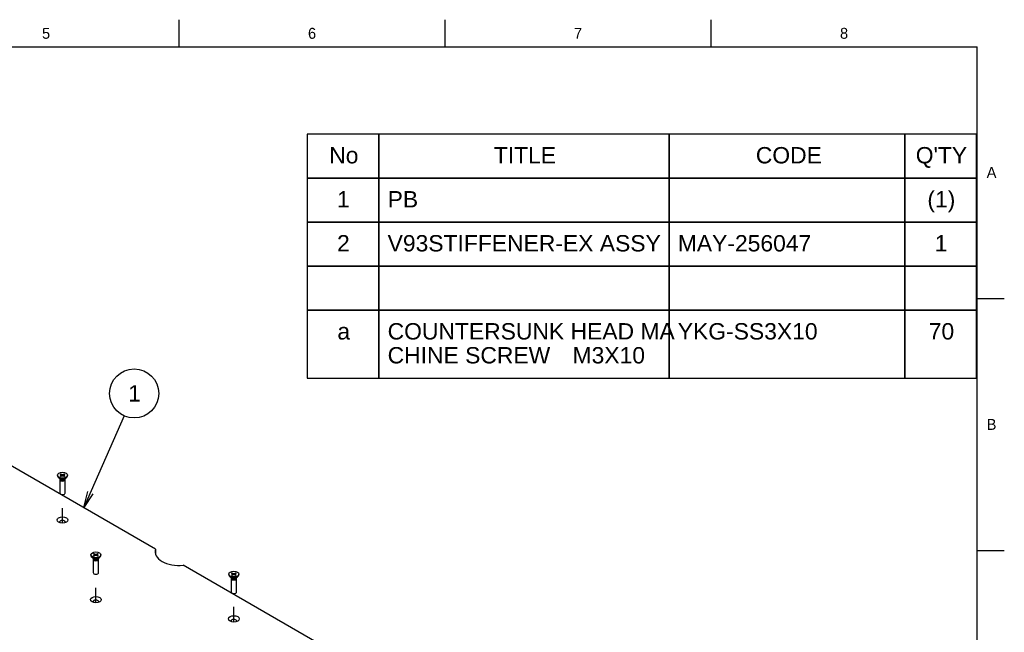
# Model space of a CAD drawing. Extents: x 0 to 415, y 5 to 324.
# Tile 12 of 12: x 235 to 415, y 180 to 292. Entities that reach past the tile are written whole.
import ezdxf
from ezdxf.enums import TextEntityAlignment as Align
from ezdxf.lldxf.tags import DXFTag

# ---------------------------------------------------------------- set-up
doc = ezdxf.new("R2010")
doc.units = 0
for name, color, linetype in [('DEFAULT', 7, 'CONTINUOUS'), ('DV1_0', 7, 'CONTINUOUS'), ('DX1-1253534', 7, 'CONTINUOUS'), ('LAYER0$C$L0', 7, 'CONTINUOUS'), ('LAYER1$C$L1', 7, 'CONTINUOUS'), ('YKG-SS3X12_STD', 7, 'CONTINUOUS')]:
    doc.layers.add(name, color=color, linetype=linetype)
doc.styles.add('SEACAD_ARIAL', font='arial.ttf')
doc.styles.add('SEACAD_ARIAL_TTF', font='txt')
tags = doc.linetypes.add('PHANTOM2', pattern=[31.75, 15.875, -3.175, 3.175, -3.175, 3.175, -3.175]).pattern_tags.tags
tags[14:15] = [DXFTag(74, 4), DXFTag(75, 0), DXFTag(340, '0'), DXFTag(46, 0.0), DXFTag(50, 0.0), DXFTag(44, 0.0), DXFTag(45, 0.0)]
tags[12:13] = [DXFTag(74, 4), DXFTag(75, 0), DXFTag(340, '0'), DXFTag(46, 0.0), DXFTag(50, 0.0), DXFTag(44, 0.0), DXFTag(45, 0.0)]
tags[10:11] = [DXFTag(74, 4), DXFTag(75, 0), DXFTag(340, '0'), DXFTag(46, 0.0), DXFTag(50, 0.0), DXFTag(44, 0.0), DXFTag(45, 0.0)]
tags[8:9] = [DXFTag(74, 4), DXFTag(75, 0), DXFTag(340, '0'), DXFTag(46, 0.0), DXFTag(50, 0.0), DXFTag(44, 0.0), DXFTag(45, 0.0)]
tags[6:7] = [DXFTag(74, 4), DXFTag(75, 0), DXFTag(340, '0'), DXFTag(46, 0.0), DXFTag(50, 0.0), DXFTag(44, 0.0), DXFTag(45, 0.0)]
tags[4:5] = [DXFTag(74, 4), DXFTag(75, 0), DXFTag(340, '0'), DXFTag(46, 0.0), DXFTag(50, 0.0), DXFTag(44, 0.0), DXFTag(45, 0.0)]

# ---------------------------------------------------------------- blocks, each defined once
blk = doc.blocks.new('SEANNOT_GROUP')
at = {"layer": 'DEFAULT', "color": 7, "linetype": 'CONTINUOUS'}
for points in [[(253.71, 219.37), (246.31, 202.54)], [(247.98, 205.08), (246.31, 202.54), (247.06, 205.49)]]:
    blk.add_lwpolyline(points, dxfattribs=at)
blk.add_circle((255.52, 223.49), 4.5, dxfattribs=at)
at = {"layer": 'DEFAULT', "color": 7, "linetype": 'CONTINUOUS', "style": 'SEACAD_ARIAL'}
blk.add_text('1', height=3, dxfattribs=at).set_placement((254.42, 224.99), align=Align.TOP_LEFT)
blk = doc.blocks.new('SE')
at = {"layer": 'DV1_0', "color": 7, "linetype": 'PHANTOM2'}
for p, q in [((242.39, 199.71), (242.39, 202.47)), ((248.51, 185.11), (248.51, 187.87)), ((273.8, 181.57), (273.8, 184.34))]:
    blk.add_line(p, q, dxfattribs=at)
at = {"layer": 'DX1-1253534', "color": 7, "linetype": 'CONTINUOUS'}
for p, q in [((259.46, 194.92), (229.79, 212.05)), ((259.46, 194.92), (259.46, 194)), ((336.65, 150.36), (264.51, 192))]:
    blk.add_line(p, q, dxfattribs=at)
for centre in [(242.39, 200.28), (248.51, 185.69), (273.8, 182.15)]:
    blk.add_ellipse(centre, major_axis=(-1, 0), ratio=0.57735, dxfattribs=at)
for centre, major_axis, start_param, end_param in [((242.39, 199.9), (0.533, 0), 0, 3.550653), ((242.39, 199.9), (0.533, 0), 5.874125, 6.283185), ((263.71, 194.46), (4.33, 0), 2.956162, 4.89782), ((248.51, 185.31), (0.533, 0), 0, 3.550653), ((248.51, 185.31), (0.533, 0), 5.874125, 6.283185), ((273.8, 181.77), (0.533, 0), 0, 3.550653), ((273.8, 181.77), (0.533, 0), 5.874125, 6.283185)]:
    blk.add_ellipse(centre, major_axis=major_axis, ratio=0.57735, start_param=start_param, end_param=end_param, dxfattribs=at)
at = {"layer": 'YKG-SS3X12_STD', "color": 7, "linetype": 'CONTINUOUS'}
for p, q in [((241.47, 208.49), (241.47, 208.38)), ((241.74, 208.01), (242.03, 207.84)), ((241.89, 207.92), (241.89, 207.9)), ((241.91, 207.82), (241.89, 207.74)), ((241.89, 207.7), (241.89, 205.22)), ((241.91, 207.82), (241.94, 207.76)), ((241.95, 208.67), (242.07, 208.74)), ((242.04, 208.63), (241.95, 208.67)), ((241.95, 208.31), (242.04, 208.34)), ((242.07, 208.24), (241.95, 208.31)), ((242.14, 208.49), (242.04, 208.63)), ((242.04, 208.34), (242.14, 208.49)), ((242.04, 208.34), (242.11, 208.26)), ((242.07, 208.74), (242.24, 208.31)), ((242.07, 208.74), (242.14, 208.69)), ((242.14, 208.29), (242.07, 208.24)), ((242.14, 208.69), (242.26, 208.31)), ((242.14, 208.69), (242.39, 208.63)), ((242.14, 208.49), (242.22, 208.31)), ((242.39, 208.34), (242.14, 208.29)), ((242.39, 208.63), (242.64, 208.69)), ((242.39, 208.63), (242.39, 208.34)), ((242.64, 208.29), (242.39, 208.34)), ((242.64, 208.69), (242.52, 208.31)), ((242.7, 208.74), (242.54, 208.31)), ((242.64, 208.49), (242.56, 208.31)), ((242.64, 208.69), (242.7, 208.74)), ((242.74, 208.63), (242.64, 208.49)), ((242.64, 208.49), (242.74, 208.34)), ((242.7, 208.24), (242.64, 208.29)), ((242.74, 208.34), (242.67, 208.26)), ((242.7, 208.74), (242.83, 208.67)), ((242.83, 208.31), (242.7, 208.24)), ((242.83, 208.67), (242.74, 208.63)), ((242.74, 208.34), (242.83, 208.31)), ((242.74, 207.84), (243.04, 208.01)), ((242.83, 207.76), (242.87, 207.82)), ((242.88, 207.74), (242.86, 207.82)), ((242.89, 207.9), (242.89, 207.92)), ((242.89, 205.22), (242.89, 207.7)), ((243.31, 208.38), (243.31, 208.49)), ((247.6, 193.89), (247.6, 193.78)), ((247.87, 193.41), (248.16, 193.24)), ((248.01, 193.32), (248.01, 193.31)), ((248.01, 193.1), (248.01, 190.63)), ((248.04, 193.22), (248.02, 193.14)), ((248.04, 193.22), (248.07, 193.16)), ((248.07, 194.07), (248.2, 194.15)), ((248.16, 194.04), (248.07, 194.07)), ((248.07, 193.71), (248.16, 193.75)), ((248.2, 193.64), (248.07, 193.71)), ((248.26, 193.89), (248.16, 194.04)), ((248.16, 193.75), (248.26, 193.89)), ((248.16, 193.75), (248.23, 193.66)), ((248.2, 194.15), (248.37, 193.71)), ((248.2, 194.15), (248.26, 194.1)), ((248.26, 193.69), (248.2, 193.64)), ((248.26, 194.1), (248.39, 193.72)), ((248.26, 194.1), (248.51, 194.04)), ((248.26, 193.89), (248.34, 193.71)), ((248.51, 193.75), (248.26, 193.69)), ((248.51, 194.04), (248.77, 194.1)), ((248.51, 194.04), (248.51, 193.75)), ((248.77, 193.69), (248.51, 193.75)), ((248.77, 194.1), (248.64, 193.72)), ((248.83, 194.15), (248.66, 193.71)), ((248.77, 193.89), (248.68, 193.71)), ((248.77, 194.1), (248.83, 194.15)), ((248.87, 194.04), (248.77, 193.89)), ((248.77, 193.89), (248.87, 193.75)), ((248.83, 193.64), (248.77, 193.69)), ((248.87, 193.75), (248.8, 193.66)), ((248.83, 194.15), (248.95, 194.07)), ((248.95, 193.71), (248.83, 193.64)), ((248.95, 194.07), (248.87, 194.04)), ((248.87, 193.75), (248.95, 193.71)), ((248.87, 193.24), (249.16, 193.41)), ((248.96, 193.16), (248.99, 193.22)), ((249.01, 193.14), (248.99, 193.22)), ((249.01, 193.31), (249.01, 193.32)), ((249.01, 190.63), (249.01, 193.1)), ((249.43, 193.78), (249.43, 193.89)), ((272.88, 190.36), (272.88, 190.25)), ((273.15, 189.87), (273.44, 189.7)), ((273.3, 189.79), (273.3, 189.77)), ((273.32, 189.68), (273.3, 189.61)), ((273.3, 189.57), (273.3, 187.09)), ((273.32, 189.69), (273.35, 189.62)), ((273.36, 190.54), (273.48, 190.61)), ((273.45, 190.5), (273.36, 190.54)), ((273.36, 190.17), (273.45, 190.21)), ((273.48, 190.1), (273.36, 190.17)), ((273.55, 190.36), (273.45, 190.5)), ((273.45, 190.21), (273.55, 190.36)), ((273.45, 190.21), (273.51, 190.13)), ((273.48, 190.61), (273.65, 190.18)), ((273.48, 190.61), (273.55, 190.56)), ((273.55, 190.15), (273.48, 190.1)), ((273.55, 190.56), (273.67, 190.18)), ((273.55, 190.56), (273.8, 190.5)), ((273.55, 190.36), (273.63, 190.17)), ((273.8, 190.21), (273.55, 190.15)), ((273.8, 190.5), (274.05, 190.56)), ((273.8, 190.5), (273.8, 190.21)), ((274.05, 190.15), (273.8, 190.21)), ((274.05, 190.56), (273.93, 190.18)), ((274.11, 190.61), (273.95, 190.18)), ((274.05, 190.36), (273.97, 190.17)), ((274.05, 190.56), (274.11, 190.61)), ((274.15, 190.5), (274.05, 190.36)), ((274.05, 190.36), (274.15, 190.21)), ((274.11, 190.1), (274.05, 190.15)), ((274.15, 190.21), (274.08, 190.13)), ((274.11, 190.61), (274.24, 190.54)), ((274.24, 190.17), (274.11, 190.1)), ((274.24, 190.54), (274.15, 190.5)), ((274.15, 190.21), (274.24, 190.17)), ((274.15, 189.7), (274.45, 189.87)), ((274.24, 189.62), (274.28, 189.69)), ((274.29, 189.61), (274.27, 189.68)), ((274.3, 189.77), (274.3, 189.79)), ((274.3, 187.09), (274.3, 189.57)), ((274.71, 190.25), (274.71, 190.36))]:
    blk.add_line(p, q, dxfattribs=at)
for centre in [(242.39, 208.49), (248.51, 193.89), (273.8, 190.36)]:
    blk.add_ellipse(centre, major_axis=(0.917, 0), ratio=0.57735, dxfattribs=at)
for centre, major_axis, start_param, end_param in [((242.39, 208.38), (0.917, 0), 3.141593, 6.283185), ((242.39, 207.7), (0.5, 0), 2.9966, 6.283185), ((242.39, 207.9), (0.5, 0), 3.141593, 6.283185), ((242.39, 207.84), (0.466, 0), 3.434744, 5.990034), ((242.39, 208.04), (0.5, 0), 3.926991, 5.497787), ((242.39, 207.7), (0.5, 0), 0, 0.144993), ((242.39, 205.22), (0.5, 0), 3.141593, 6.283185), ((248.51, 193.78), (0.917, 0), 3.141593, 6.283185), ((248.51, 193.1), (0.5, 0), 2.9966, 6.283185), ((248.51, 193.31), (0.5, 0), 3.141593, 6.283185), ((248.51, 193.24), (0.466, 0), 3.434744, 5.990034), ((248.51, 193.44), (0.5, 0), 3.926991, 5.497787), ((248.51, 193.1), (0.5, 0), 0, 0.144993), ((248.51, 190.63), (0.5, 0), 3.141593, 6.283185), ((273.8, 190.25), (0.917, 0), 3.141593, 6.283185), ((273.8, 189.57), (0.5, 0), 2.9966, 6.283185), ((273.8, 189.77), (0.5, 0), 3.141593, 6.283185), ((273.8, 189.7), (0.466, 0), 3.434744, 5.990034), ((273.8, 189.91), (0.5, 0), 3.926991, 5.497787), ((273.8, 189.57), (0.5, 0), 0, 0.144993), ((273.8, 187.09), (0.5, 0), 3.141593, 6.283185)]:
    blk.add_ellipse(centre, major_axis=major_axis, ratio=0.57735, start_param=start_param, end_param=end_param, dxfattribs=at)

msp = doc.modelspace()

# ---------------------------------------------------------------- linework, layer by layer
at = {"layer": 'DEFAULT', "color": 7, "linetype": 'CONTINUOUS'}
for points in [[(287.21, 271.02), (287.21, 262.95), (300.39, 262.95), (300.39, 271.02), (287.21, 271.02)], [(300.39, 271.02), (300.39, 262.95), (353.57, 262.95), (353.57, 271.02), (300.39, 271.02)], [(353.57, 271.02), (353.57, 262.95), (396.75, 262.95), (396.75, 271.02), (353.57, 271.02)], [(396.75, 271.02), (396.75, 262.95), (409.93, 262.95), (409.93, 271.02), (396.75, 271.02)], [(287.21, 262.95), (287.21, 254.88), (300.39, 254.88), (300.39, 262.95), (287.21, 262.95)], [(300.39, 262.95), (300.39, 254.88), (353.57, 254.88), (353.57, 262.95), (300.39, 262.95)], [(353.57, 262.95), (353.57, 254.88), (396.75, 254.88), (396.75, 262.95), (353.57, 262.95)], [(396.75, 262.95), (396.75, 254.88), (409.93, 254.88), (409.93, 262.95), (396.75, 262.95)], [(287.21, 254.88), (287.21, 246.81), (300.39, 246.81), (300.39, 254.88), (287.21, 254.88)], [(300.39, 254.88), (300.39, 246.81), (353.57, 246.81), (353.57, 254.88), (300.39, 254.88)], [(353.57, 254.88), (353.57, 246.81), (396.75, 246.81), (396.75, 254.88), (353.57, 254.88)], [(396.75, 254.88), (396.75, 246.81), (409.93, 246.81), (409.93, 254.88), (396.75, 254.88)], [(287.21, 246.81), (287.21, 238.74), (300.39, 238.74), (300.39, 246.81), (287.21, 246.81)], [(300.39, 246.81), (300.39, 238.74), (353.57, 238.74), (353.57, 246.81), (300.39, 246.81)], [(353.57, 246.81), (353.57, 238.74), (396.75, 238.74), (396.75, 246.81), (353.57, 246.81)], [(396.75, 246.81), (396.75, 238.74), (409.93, 238.74), (409.93, 246.81), (396.75, 246.81)], [(287.21, 238.74), (287.21, 226.26), (300.39, 226.26), (300.39, 238.74), (287.21, 238.74)], [(300.39, 238.74), (300.39, 226.26), (353.57, 226.26), (353.57, 238.74), (300.39, 238.74)], [(353.57, 238.74), (353.57, 226.26), (396.75, 226.26), (396.75, 238.74), (353.57, 238.74)], [(396.75, 238.74), (396.75, 226.26), (409.93, 226.26), (409.93, 238.74), (396.75, 238.74)]]:
    msp.add_lwpolyline(points, dxfattribs=at)
at = {"layer": 'LAYER0$C$L0', "color": 7, "linetype": 'CONTINUOUS'}
for p, q in [((263.75, 287), (263.75, 292)), ((312.5, 287), (312.5, 292)), ((361.25, 287), (361.25, 292)), ((20, 287), (410, 287)), ((410, 10), (410, 287)), ((410, 240.9), (415, 240.9)), ((410, 194.7), (415, 194.7))]:
    msp.add_line(p, q, dxfattribs=at)

# ---------------------------------------------------------------- block references
at = {"layer": 'DEFAULT'}
for name in ['SE', 'SEANNOT_GROUP']:
    msp.add_blockref(name, (0, 0), dxfattribs=at)

# ---------------------------------------------------------------- texts
at = {"layer": 'DEFAULT', "color": 7, "linetype": 'CONTINUOUS', "style": 'SEACAD_ARIAL'}
for s, p in [('No', (291.27, 268.65)), ('TITLE', (321.44, 268.65)), ('CODE', (369.46, 268.65)), ("Q'TY", (398.77, 268.65)), ('1', (292.71, 260.58)), ('PB', (301.98, 260.58)), ('(1)', (400.9, 260.58)), ('2', (292.71, 252.51)), ('V93STIFFENER-EX ASSY', (301.98, 252.51)), ('MAY-256047', (355.16, 252.51)), ('1', (402.25, 252.51)), ('COUNTERSUNK HEAD MA', (301.98, 236.37)), ('YKG-SS3X10', (355.16, 236.37)), ('70', (401.15, 236.37)), ('a', (292.77, 236.37)), ('CHINE SCREW\u3000M3X10', (301.98, 231.98))]:
    msp.add_text(s, height=3, dxfattribs=at).set_placement(p, align=Align.TOP_LEFT)
at = {"layer": 'LAYER1$C$L1', "color": 7, "linetype": 'CONTINUOUS', "style": 'SEACAD_ARIAL_TTF'}
for s, p in [('6', (287.39, 290.5)), ('8', (384.89, 290.5)), ('5', (238.64, 290.5)), ('7', (336.14, 290.5)), ('A', (411.77, 265)), ('B', (411.77, 218.8))]:
    msp.add_text(s, height=2, dxfattribs=at).set_placement(p, align=Align.TOP_LEFT)

doc.saveas('drawing.dxf')
